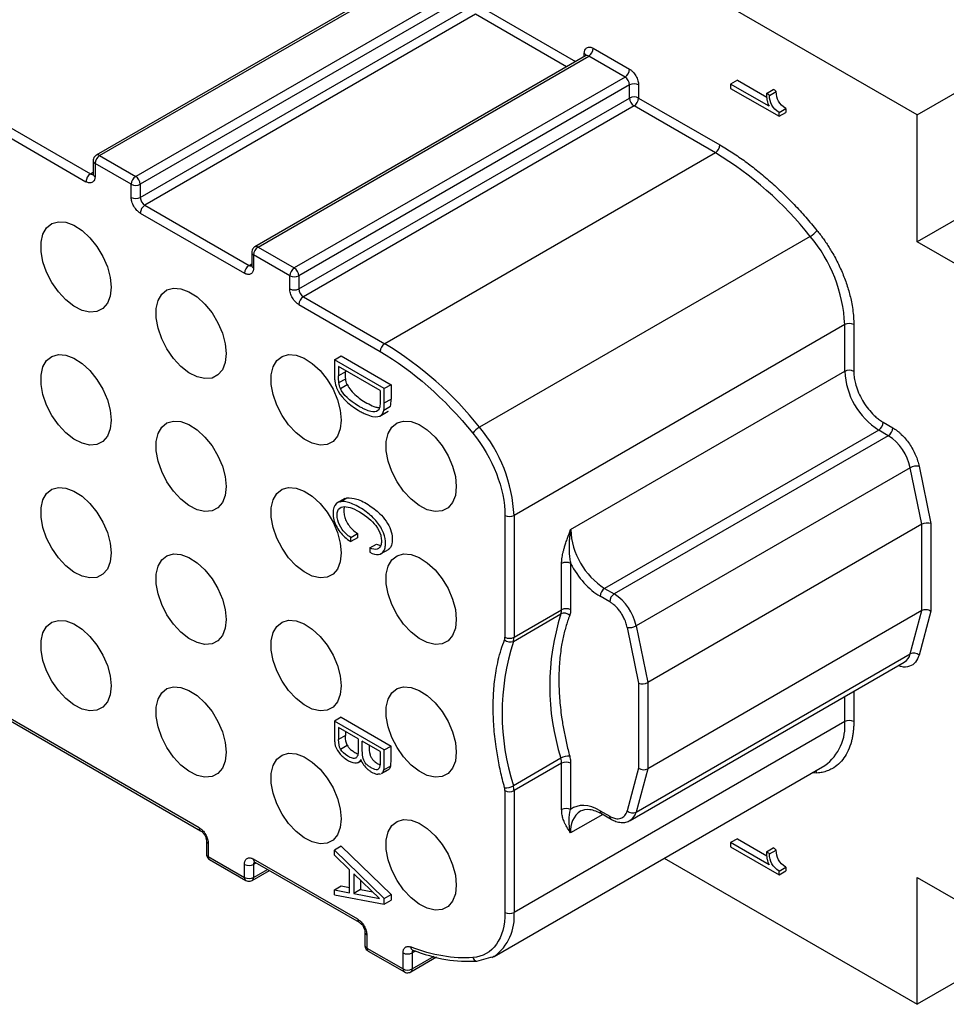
# Model space of a CAD drawing. Header units: millimetres. Extents: x 6 to 273, y 6 to 210.
# Tile 11 of 13: x 225 to 254, y 135 to 166. Entities that reach past the tile are written whole.
import ezdxf

# ---------------------------------------------------------------- set-up
doc = ezdxf.new("R2010")
doc.units = ezdxf.units.MM

msp = doc.modelspace()

# ---------------------------------------------------------------- linework, layer by layer
for p, q in [((252.684, 163.011), (189.044, 199.749)), ((213.722, 168.765), (226.875, 161.173)), ((213.581, 168.52), (226.733, 160.928)), ((237.381, 167.714), (227.057, 161.754)), ((227.157, 161.744), (237.481, 167.704)), ((238.612, 167.051), (228.289, 161.091)), ((238.754, 166.806), (228.43, 160.846)), ((228.43, 160.438), (238.754, 166.398)), ((239.037, 166.398), (242.019, 164.676)), ((238.895, 166.153), (228.572, 160.193)), ((241.736, 164.513), (238.895, 166.153)), ((242.572, 165.092), (243.704, 164.439)), ((242.331, 164.857), (232.007, 158.897)), ((232.107, 158.887), (242.431, 164.847)), ((242.289, 164.833), (242.289, 164.928)), ((243.562, 164.194), (242.431, 164.847)), ((243.562, 164.194), (233.238, 158.234)), ((243.704, 163.949), (233.38, 157.989)), ((243.704, 163.54), (243.704, 163.949)), ((243.986, 163.949), (243.986, 163.54)), ((247.071, 164.098), (246.859, 163.976)), ((246.859, 163.976), (246.859, 163.842)), ((248.063, 163.281), (246.859, 163.976)), ((246.859, 163.842), (248.371, 162.969)), ((247.071, 164.098), (247.99, 163.568)), ((252.684, 163.011), (254.452, 164.031)), ((233.38, 157.581), (243.704, 163.54)), ((243.986, 163.54), (246.526, 162.074)), ((247.978, 163.686), (248.19, 163.808)), ((248.071, 163.622), (248.283, 163.745)), ((243.845, 163.295), (233.521, 157.336)), ((246.385, 161.829), (243.845, 163.295)), ((248.371, 163.087), (248.583, 163.21)), ((248.371, 162.969), (248.583, 163.092)), ((248.371, 162.969), (248.371, 163.087)), ((248.583, 163.21), (248.583, 163.092)), ((252.684, 159.05), (252.684, 163.011)), ((227.157, 161.744), (228.289, 161.091)), ((246.385, 161.829), (236.061, 155.869)), ((226.957, 161.581), (226.957, 161.173)), ((227.016, 161.499), (227.016, 161.091)), ((228.147, 160.846), (227.016, 161.499)), ((226.875, 161.173), (226.957, 161.221)), ((228.147, 160.438), (228.147, 160.846)), ((228.43, 160.846), (228.43, 160.438)), ((228.572, 160.193), (231.824, 158.315)), ((228.43, 159.948), (231.683, 158.07)), ((254.452, 160.071), (252.684, 159.05)), ((249.344, 159.221), (239.021, 153.262)), ((254.098, 158.234), (252.684, 159.05)), ((231.907, 158.724), (231.907, 158.315)), ((231.966, 158.642), (231.966, 158.234)), ((233.097, 157.989), (231.966, 158.642)), ((232.107, 158.887), (233.238, 158.234)), ((231.824, 158.315), (231.907, 158.363)), ((233.097, 157.581), (233.097, 157.989)), ((233.38, 157.989), (233.38, 157.581)), ((233.38, 157.091), (235.92, 155.624)), ((233.521, 157.336), (236.061, 155.869)), ((250.421, 156.468), (240.097, 150.508)), ((250.421, 155.008), (250.421, 156.468)), ((250.704, 156.468), (250.704, 155.008)), ((234.49, 155.365), (234.702, 155.487)), ((236.046, 154.467), (234.49, 155.365)), ((234.702, 155.487), (236.258, 154.589)), ((234.619, 155.159), (234.619, 154.872)), ((235.917, 154.409), (234.619, 155.159)), ((234.831, 154.994), (234.619, 154.872)), ((234.831, 155.037), (234.831, 154.994)), ((241.865, 150.069), (250.421, 155.008)), ((234.629, 154.657), (234.842, 154.779)), ((234.676, 154.473), (234.888, 154.595)), ((236.258, 154.589), (236.046, 154.467)), ((236.046, 154.02), (236.046, 154.467)), ((236.258, 154.589), (236.258, 154.143)), ((236.046, 154.02), (236.258, 154.143)), ((235.903, 153.608), (236.169, 153.761)), ((235.961, 153.646), (236.173, 153.768)), ((236.033, 153.795), (236.245, 153.918)), ((251.623, 153.416), (251.922, 153.244)), ((251.482, 153.171), (242.926, 148.232)), ((251.781, 152.999), (251.482, 153.171)), ((251.781, 152.999), (243.225, 148.059)), ((252.464, 151.999), (243.908, 147.06)), ((252.825, 150.232), (252.464, 151.999)), ((252.742, 152.044), (253.108, 150.253)), ((234.818, 151.042), (234.553, 150.889)), ((234.665, 150.936), (234.877, 151.058)), ((234.796, 151.019), (234.877, 151.058)), ((230.269, 140.76), (213.581, 150.393)), ((239.815, 150.508), (239.815, 146.707)), ((240.097, 150.508), (240.097, 146.707)), ((213.622, 150.302), (230.31, 140.668)), ((252.825, 150.232), (244.269, 145.292)), ((252.825, 147.537), (252.825, 150.232)), ((253.108, 150.253), (253.108, 147.516)), ((234.999, 149.823), (235.211, 149.946)), ((234.999, 149.692), (234.999, 149.823)), ((235.211, 149.814), (234.999, 149.692)), ((235.211, 149.946), (235.211, 149.814)), ((235.592, 149.495), (235.804, 149.617)), ((235.592, 149.495), (235.592, 149.361)), ((235.804, 149.617), (235.931, 149.576)), ((235.929, 149.307), (236.194, 149.46)), ((241.582, 147.564), (241.582, 149.011)), ((241.865, 149.011), (241.865, 147.564)), ((242.926, 148.232), (243.225, 148.059)), ((243.083, 147.814), (242.784, 147.987)), ((240.097, 146.707), (241.582, 147.564)), ((240.076, 146.579), (241.561, 147.436)), ((252.825, 147.537), (244.269, 142.598)), ((252.464, 146.187), (252.825, 147.537)), ((253.108, 147.516), (252.742, 146.148)), ((243.63, 147.015), (243.986, 145.271)), ((243.908, 147.06), (244.269, 145.292)), ((243.908, 141.248), (252.464, 146.187)), ((243.725, 140.988), (252.281, 145.927)), ((243.986, 145.271), (243.986, 142.619)), ((244.269, 145.292), (244.269, 142.598)), ((250.421, 144.077), (250.421, 144.853)), ((250.704, 145.017), (250.704, 144.077)), ((234.702, 144.209), (234.49, 144.086)), ((234.702, 144.209), (236.258, 143.311)), ((236.046, 143.188), (234.49, 144.086)), ((234.619, 143.89), (234.619, 143.515)), ((235.233, 143.536), (234.619, 143.89)), ((250.421, 144.077), (240.097, 138.117)), ((234.831, 143.637), (234.619, 143.515)), ((234.831, 143.768), (234.831, 143.637)), ((234.68, 143.212), (234.892, 143.334)), ((235.917, 143.141), (235.36, 143.462)), ((236.046, 143.188), (236.258, 143.311)), ((241.561, 142.929), (240.076, 142.072)), ((235.219, 142.787), (235.332, 142.852)), ((236.035, 142.57), (236.247, 142.692)), ((239.476, 136.744), (249.8, 142.704)), ((241.582, 142.775), (240.097, 141.918)), ((241.582, 141.328), (241.582, 142.775)), ((241.865, 142.775), (241.865, 141.328)), ((235.982, 142.469), (235.955, 142.455)), ((235.957, 142.45), (236.169, 142.573)), ((235.982, 142.469), (236.194, 142.592)), ((243.986, 142.619), (243.63, 141.287)), ((244.269, 142.598), (243.908, 141.248)), ((249.555, 142.466), (249.402, 142.474)), ((239.815, 141.918), (239.815, 138.117)), ((240.097, 141.918), (240.097, 138.117)), ((242.867, 141.176), (241.865, 140.597)), ((242.784, 141.291), (243.083, 141.119)), ((242.826, 141.2), (243.125, 141.027)), ((230.493, 140.351), (230.493, 139.943)), ((230.551, 140.27), (230.551, 139.861)), ((234.702, 140.18), (234.49, 140.057)), ((234.702, 140.18), (236.258, 138.674)), ((247.071, 140.418), (246.859, 140.296)), ((246.859, 140.296), (246.859, 140.162)), ((248.063, 139.601), (246.859, 140.296)), ((246.859, 140.162), (248.371, 139.29)), ((247.071, 140.418), (247.99, 139.888)), ((230.551, 139.861), (231.683, 139.208)), ((236.046, 138.552), (234.49, 140.057)), ((234.49, 139.903), (234.49, 140.057)), ((234.965, 139.447), (234.49, 139.903)), ((247.978, 140.006), (248.19, 140.129)), ((248.071, 139.943), (248.283, 140.065)), ((230.593, 139.77), (231.724, 139.117)), ((231.683, 139.208), (231.683, 139.617)), ((235.218, 137.902), (231.966, 139.78)), ((232.049, 139.664), (231.966, 139.617)), ((231.966, 139.617), (231.966, 139.208)), ((231.996, 139.698), (232.007, 139.688)), ((232.007, 139.688), (235.26, 137.811)), ((244.785, 139.808), (252.684, 135.248)), ((231.924, 139.117), (232.461, 139.427)), ((231.966, 139.208), (232.402, 139.46)), ((234.965, 138.726), (234.965, 139.447)), ((235.094, 139.322), (235.094, 138.704)), ((235.894, 138.555), (235.094, 139.322)), ((248.371, 139.407), (248.583, 139.53)), ((248.371, 139.29), (248.583, 139.412)), ((248.371, 139.29), (248.371, 139.407)), ((248.583, 139.53), (248.583, 139.412)), ((234.49, 138.823), (234.702, 138.945)), ((234.702, 138.945), (234.965, 138.892)), ((235.306, 139.119), (235.306, 138.827)), ((252.684, 139.208), (254.098, 138.392)), ((252.684, 135.248), (252.684, 139.208)), ((234.49, 138.669), (234.49, 138.823)), ((234.49, 138.823), (234.965, 138.726)), ((234.49, 138.669), (236.046, 138.378)), ((235.306, 138.827), (235.094, 138.704)), ((235.094, 138.704), (235.894, 138.555)), ((235.306, 138.827), (235.684, 138.756)), ((236.046, 138.552), (236.258, 138.674)), ((236.258, 138.674), (236.258, 138.501)), ((236.046, 138.378), (236.046, 138.552)), ((236.046, 138.378), (236.258, 138.501)), ((235.443, 137.494), (235.443, 137.086)), ((235.501, 137.412), (235.501, 137.004)), ((235.501, 137.004), (236.633, 136.351)), ((235.543, 136.912), (236.674, 136.259)), ((236.633, 136.351), (236.633, 136.853)), ((237.018, 136.912), (236.915, 136.853)), ((236.915, 136.853), (236.915, 136.351)), ((236.929, 136.938), (236.933, 136.936)), ((236.938, 136.937), (236.934, 136.936)), ((236.874, 136.259), (237.68, 136.725)), ((236.915, 136.351), (237.601, 136.747)), ((238.935, 136.591), (239.376, 136.715)), ((239.376, 136.715), (239.473, 136.742)), ((254.452, 136.269), (252.684, 135.248))]:
    msp.add_line(p, q)
at = {"flags": 128}
for points in [[(227.518, 157.633), (227.488, 157.358), (227.401, 157.133), (227.262, 156.968), (227.076, 156.873), (226.856, 156.853), (226.612, 156.91), (226.358, 157.039), (226.108, 157.235), (225.874, 157.486), (225.67, 157.78), (225.506, 158.099), (225.392, 158.428), (225.333, 158.747), (225.333, 159.041), (225.392, 159.293), (225.506, 159.49), (225.67, 159.621), (225.874, 159.678), (226.108, 159.66), (226.358, 159.566), (226.612, 159.402), (226.856, 159.177), (227.076, 158.903), (227.262, 158.595), (227.401, 158.269), (227.488, 157.942), (227.518, 157.633)], [(231.11, 155.56), (231.081, 155.285), (230.993, 155.059), (230.854, 154.894), (230.669, 154.799), (230.448, 154.78), (230.204, 154.836), (229.95, 154.966), (229.7, 155.161), (229.466, 155.413), (229.262, 155.706), (229.098, 156.025), (228.984, 156.354), (228.925, 156.674), (228.925, 156.968), (228.984, 157.22), (229.098, 157.416), (229.262, 157.547), (229.466, 157.605), (229.7, 157.586), (229.95, 157.493), (230.204, 157.329), (230.448, 157.104), (230.669, 156.83), (230.854, 156.521), (230.993, 156.195), (231.081, 155.868), (231.11, 155.56)], [(227.518, 153.485), (227.488, 153.21), (227.401, 152.984), (227.262, 152.82), (227.076, 152.725), (226.856, 152.705), (226.612, 152.762), (226.358, 152.891), (226.108, 153.087), (225.874, 153.338), (225.67, 153.632), (225.506, 153.951), (225.392, 154.28), (225.333, 154.599), (225.333, 154.893), (225.392, 155.145), (225.506, 155.342), (225.67, 155.473), (225.874, 155.53), (226.108, 155.512), (226.358, 155.418), (226.612, 155.254), (226.856, 155.029), (227.076, 154.755), (227.262, 154.447), (227.401, 154.121), (227.488, 153.794), (227.518, 153.485)], [(234.702, 153.486), (234.673, 153.211), (234.586, 152.985), (234.446, 152.82), (234.261, 152.726), (234.04, 152.706), (233.796, 152.762), (233.542, 152.892), (233.292, 153.088), (233.058, 153.339), (232.854, 153.632), (232.69, 153.952), (232.576, 154.28), (232.518, 154.6), (232.518, 154.894), (232.576, 155.146), (232.69, 155.343), (232.854, 155.473), (233.058, 155.531), (233.292, 155.513), (233.542, 155.419), (233.796, 155.255), (234.04, 155.03), (234.261, 154.756), (234.446, 154.447), (234.586, 154.121), (234.673, 153.795), (234.702, 153.486)], [(231.11, 151.412), (231.081, 151.137), (230.993, 150.911), (230.854, 150.746), (230.669, 150.651), (230.448, 150.631), (230.204, 150.688), (229.95, 150.818), (229.7, 151.013), (229.466, 151.265), (229.262, 151.558), (229.098, 151.877), (228.984, 152.206), (228.925, 152.526), (228.925, 152.82), (228.984, 153.072), (229.098, 153.268), (229.262, 153.399), (229.466, 153.457), (229.7, 153.438), (229.95, 153.345), (230.204, 153.181), (230.448, 152.956), (230.669, 152.682), (230.854, 152.373), (230.993, 152.047), (231.081, 151.72), (231.11, 151.412)], [(238.294, 151.412), (238.265, 151.137), (238.178, 150.911), (238.038, 150.747), (237.853, 150.652), (237.632, 150.632), (237.389, 150.689), (237.135, 150.818), (236.884, 151.014), (236.65, 151.265), (236.446, 151.559), (236.283, 151.878), (236.168, 152.207), (236.11, 152.526), (236.11, 152.82), (236.168, 153.072), (236.283, 153.269), (236.446, 153.4), (236.65, 153.457), (236.884, 153.439), (237.135, 153.345), (237.389, 153.181), (237.632, 152.956), (237.853, 152.682), (238.038, 152.374), (238.178, 152.048), (238.265, 151.721), (238.294, 151.412)], [(227.518, 149.337), (227.488, 149.062), (227.401, 148.836), (227.262, 148.672), (227.076, 148.577), (226.856, 148.557), (226.612, 148.614), (226.358, 148.743), (226.108, 148.939), (225.874, 149.19), (225.67, 149.483), (225.506, 149.803), (225.392, 150.132), (225.333, 150.451), (225.333, 150.745), (225.392, 150.997), (225.506, 151.194), (225.67, 151.325), (225.874, 151.382), (226.108, 151.364), (226.358, 151.27), (226.612, 151.106), (226.856, 150.881), (227.076, 150.607), (227.262, 150.299), (227.401, 149.972), (227.488, 149.646), (227.518, 149.337)], [(234.702, 149.338), (234.673, 149.063), (234.586, 148.837), (234.446, 148.672), (234.261, 148.578), (234.04, 148.558), (233.796, 148.614), (233.542, 148.744), (233.292, 148.94), (233.058, 149.191), (232.854, 149.484), (232.69, 149.804), (232.576, 150.132), (232.518, 150.452), (232.518, 150.746), (232.576, 150.998), (232.69, 151.195), (232.854, 151.325), (233.058, 151.383), (233.292, 151.364), (233.542, 151.271), (233.796, 151.107), (234.04, 150.882), (234.261, 150.608), (234.446, 150.299), (234.586, 149.973), (234.673, 149.647), (234.702, 149.338)], [(231.11, 147.263), (231.081, 146.989), (230.993, 146.763), (230.854, 146.598), (230.669, 146.503), (230.448, 146.483), (230.204, 146.54), (229.95, 146.669), (229.7, 146.865), (229.466, 147.116), (229.262, 147.41), (229.098, 147.729), (228.984, 148.058), (228.925, 148.378), (228.925, 148.672), (228.984, 148.924), (229.098, 149.12), (229.262, 149.251), (229.466, 149.309), (229.7, 149.29), (229.95, 149.196), (230.204, 149.033), (230.448, 148.808), (230.669, 148.534), (230.854, 148.225), (230.993, 147.899), (231.081, 147.572), (231.11, 147.263)], [(238.294, 147.264), (238.265, 146.989), (238.178, 146.763), (238.038, 146.599), (237.853, 146.504), (237.632, 146.484), (237.389, 146.541), (237.135, 146.67), (236.884, 146.866), (236.65, 147.117), (236.446, 147.41), (236.283, 147.73), (236.168, 148.059), (236.11, 148.378), (236.11, 148.672), (236.168, 148.924), (236.283, 149.121), (236.446, 149.252), (236.65, 149.309), (236.884, 149.291), (237.135, 149.197), (237.389, 149.033), (237.632, 148.808), (237.853, 148.534), (238.038, 148.226), (238.178, 147.899), (238.265, 147.573), (238.294, 147.264)], [(227.518, 145.189), (227.488, 144.914), (227.401, 144.688), (227.262, 144.524), (227.076, 144.429), (226.856, 144.409), (226.612, 144.466), (226.358, 144.595), (226.108, 144.791), (225.874, 145.042), (225.67, 145.335), (225.506, 145.655), (225.392, 145.984), (225.333, 146.303), (225.333, 146.597), (225.392, 146.849), (225.506, 147.046), (225.67, 147.177), (225.874, 147.234), (226.108, 147.216), (226.358, 147.122), (226.612, 146.958), (226.856, 146.733), (227.076, 146.459), (227.262, 146.151), (227.401, 145.824), (227.488, 145.498), (227.518, 145.189)], [(234.702, 145.19), (234.673, 144.915), (234.586, 144.689), (234.446, 144.524), (234.261, 144.429), (234.04, 144.41), (233.796, 144.466), (233.542, 144.596), (233.292, 144.792), (233.058, 145.043), (232.854, 145.336), (232.69, 145.656), (232.576, 145.984), (232.518, 146.304), (232.518, 146.598), (232.576, 146.85), (232.69, 147.047), (232.854, 147.177), (233.058, 147.235), (233.292, 147.216), (233.542, 147.123), (233.796, 146.959), (234.04, 146.734), (234.261, 146.46), (234.446, 146.151), (234.586, 145.825), (234.673, 145.499), (234.702, 145.19)], [(231.11, 143.115), (231.081, 142.841), (230.993, 142.615), (230.854, 142.45), (230.669, 142.355), (230.448, 142.335), (230.204, 142.392), (229.95, 142.521), (229.7, 142.717), (229.466, 142.968), (229.262, 143.262), (229.098, 143.581), (228.984, 143.91), (228.925, 144.23), (228.925, 144.524), (228.984, 144.776), (229.098, 144.972), (229.262, 145.103), (229.466, 145.161), (229.7, 145.142), (229.95, 145.048), (230.204, 144.885), (230.448, 144.66), (230.669, 144.386), (230.854, 144.077), (230.993, 143.751), (231.081, 143.424), (231.11, 143.115)], [(238.294, 143.116), (238.265, 142.841), (238.178, 142.615), (238.038, 142.451), (237.853, 142.356), (237.632, 142.336), (237.389, 142.393), (237.135, 142.522), (236.884, 142.718), (236.65, 142.969), (236.446, 143.262), (236.283, 143.582), (236.168, 143.911), (236.11, 144.23), (236.11, 144.524), (236.168, 144.776), (236.283, 144.973), (236.446, 145.104), (236.65, 145.161), (236.884, 145.143), (237.135, 145.049), (237.389, 144.885), (237.632, 144.66), (237.853, 144.386), (238.038, 144.078), (238.178, 143.751), (238.265, 143.425), (238.294, 143.116)], [(234.702, 141.042), (234.673, 140.767), (234.586, 140.541), (234.446, 140.376), (234.261, 140.281), (234.04, 140.262), (233.796, 140.318), (233.542, 140.448), (233.292, 140.643), (233.058, 140.895), (232.854, 141.188), (232.69, 141.508), (232.576, 141.836), (232.518, 142.156), (232.518, 142.45), (232.576, 142.702), (232.69, 142.899), (232.854, 143.029), (233.058, 143.087), (233.292, 143.068), (233.542, 142.975), (233.796, 142.811), (234.04, 142.586), (234.261, 142.312), (234.446, 142.003), (234.586, 141.677), (234.673, 141.351), (234.702, 141.042)], [(238.294, 138.968), (238.265, 138.693), (238.178, 138.467), (238.038, 138.303), (237.853, 138.208), (237.632, 138.188), (237.389, 138.245), (237.135, 138.374), (236.884, 138.57), (236.65, 138.821), (236.446, 139.114), (236.283, 139.434), (236.168, 139.763), (236.11, 140.082), (236.11, 140.376), (236.168, 140.628), (236.283, 140.825), (236.446, 140.956), (236.65, 141.013), (236.884, 140.995), (237.135, 140.901), (237.389, 140.737), (237.632, 140.512), (237.853, 140.238), (238.038, 139.93), (238.178, 139.603), (238.265, 139.277), (238.294, 138.968)], [(239.476, 136.744), (239.466, 136.738), (239.399, 136.704)]]:
    msp.add_lwpolyline(points, dxfattribs=at)
for centre, radius, start, end in [((242.265, 165.106), 0.307, 302.6055, 357.3945), ((242.243, 164.831), 0.108, 17.0026, 64.5734), ((242.372, 164.765), 0.101, 54.3824, 114.3071), ((243.397, 164.453), 0.307, 302.6055, 357.3945), ((243.397, 163.935), 0.307, 2.6055, 57.3945), ((243.845, 163.676), 0.307, 62.6097, 117.3903), ((243.845, 163.268), 0.307, 62.6097, 117.3903), ((244.011, 163.554), 0.307, 182.6055, 237.3945), ((243.679, 163.554), 0.307, 302.6055, 357.3945), ((246.219, 162.088), 0.307, 302.6055, 357.3945), ((227.323, 161.486), 0.307, 122.6055, 177.3945), ((227.099, 161.663), 0.101, 54.3818, 114.314), ((240.697, 152.392), 11.018, 38.2999, 58.9227), ((227.057, 161.591), 0.101, 185.7209, 245.6231), ((227.04, 160.914), 0.307, 122.6055, 177.3945), ((226.933, 161.255), 0.101, 234.3824, 294.3071), ((227.057, 161.183), 0.101, 185.6948, 245.6253), ((228.454, 160.832), 0.307, 122.6055, 177.3945), ((228.123, 160.832), 0.307, 2.6055, 57.3945), ((228.289, 161.119), 0.307, 242.6097, 297.3903), ((228.289, 160.711), 0.307, 242.6097, 297.3903), ((228.737, 160.452), 0.307, 182.6055, 237.3945), ((228.737, 159.934), 0.307, 122.6055, 177.3945), ((248.973, 159.861), 0.74, 300.1184, 321.9192), ((245.815, 156.254), 4.611, 2.6567, 40.059), ((232.007, 158.734), 0.101, 185.7209, 245.6231), ((232.273, 158.628), 0.307, 122.6055, 177.3945), ((232.049, 158.805), 0.101, 54.3818, 114.314), ((231.99, 158.056), 0.307, 122.6055, 177.3945), ((231.883, 158.397), 0.101, 234.3824, 294.3071), ((232.007, 158.325), 0.101, 185.6948, 245.6253), ((233.404, 157.975), 0.307, 122.6055, 177.3945), ((233.073, 157.975), 0.307, 2.6055, 57.3945), ((233.238, 158.262), 0.307, 242.6097, 297.3903), ((233.238, 157.854), 0.307, 242.6097, 297.3903), ((233.687, 157.595), 0.307, 182.6055, 237.3945), ((233.687, 157.077), 0.307, 122.6055, 177.3945), ((250.563, 156.195), 0.307, 62.6097, 117.3903), ((236.227, 155.611), 0.307, 122.6055, 177.3945), ((230.374, 146.433), 11.018, 38.2999, 58.9227), ((250.563, 154.735), 0.307, 62.6097, 117.3903), ((252.724, 155.113), 2.305, 182.6055, 237.3945), ((251.316, 153.43), 0.307, 302.6055, 357.3945), ((239.392, 152.622), 0.74, 120.1184, 141.9192), ((235.491, 150.294), 4.611, 2.6567, 40.059), ((251.615, 153.258), 0.307, 302.6055, 357.3945), ((250.929, 151.683), 1.567, 11.6278, 57.0661), ((252.665, 151.636), 0.415, 79.3657, 119.042), ((239.956, 150.781), 0.307, 242.6097, 297.3903), ((244.168, 150.174), 2.305, 182.6055, 237.3945), ((241.724, 148.738), 0.307, 62.6097, 117.3903), ((243.091, 147.973), 0.307, 122.6055, 177.3945), ((243.39, 147.8), 0.307, 122.6055, 177.3945), ((242.373, 146.744), 1.567, 11.6278, 57.0661), ((241.228, 147.558), 0.354, 339.8222, 0.9762), ((241.724, 147.291), 0.307, 62.6097, 117.3903), ((248.641, 145.182), 7.43, 162.3446, 197.6554), ((241.662, 147.218), 0.24, 43.9319, 114.8607), ((243.706, 147.423), 0.415, 259.3657, 299.042), ((239.975, 146.797), 0.24, 223.9319, 294.8607), ((239.956, 146.98), 0.307, 242.6097, 297.3903), ((239.743, 146.701), 0.354, 339.8222, 0.9762), ((247.156, 144.325), 7.43, 162.3446, 197.6554), ((252.069, 146.27), 0.403, 301.6351, 348.1564), ((252.573, 145.958), 0.254, 48.3721, 115.4615), ((248.914, 143.932), 1.514, 305.7986, 5.5136), ((250.563, 143.804), 0.307, 62.6097, 117.3903), ((241.799, 142.506), 0.485, 85.788, 119.439), ((240.987, 142.769), 0.595, 0.5811, 15.5282), ((241.724, 142.502), 0.307, 62.6097, 117.3903), ((249.361, 142.394), 0.207, 20.2713, 43.5362), ((239.837, 142.494), 0.485, 265.788, 299.439), ((239.502, 141.912), 0.595, 0.5811, 15.5282), ((239.956, 142.191), 0.307, 242.6097, 297.3903), ((241.724, 141.055), 0.307, 62.6097, 117.3903), ((242.577, 140.688), 0.717, 123.4222, 187.3192), ((242.882, 141.28), 0.0986, 173.7012, 234.9867), ((243.183, 141.109), 0.101, 174.3805, 234.2923), ((243.798, 141.477), 0.254, 228.3721, 295.4615), ((243.515, 141.33), 0.401, 300.1618, 348.2279), ((230.366, 140.749), 0.0984, 173.6731, 235.2941), ((230.591, 140.36), 0.0984, 184.7061, 246.3317), ((230.593, 139.953), 0.101, 185.6948, 245.6253), ((230.647, 139.849), 0.0959, 172.7442, 235.9436), ((231.824, 139.89), 0.307, 242.6097, 297.3903), ((232.061, 139.768), 0.0959, 172.7442, 235.9436), ((232.072, 139.625), 0.107, 135.6756, 184.6987), ((231.781, 139.198), 0.0986, 173.6979, 235.0217), ((231.824, 139.481), 0.307, 242.6097, 297.3903), ((231.866, 139.199), 0.101, 305.698, 5.6204), ((238.59, 137.972), 1.514, 305.7986, 5.5136), ((239.956, 138.39), 0.307, 242.6097, 297.3903), ((235.316, 137.891), 0.0984, 173.6731, 235.2941), ((235.541, 137.502), 0.0984, 184.7061, 246.3317), ((235.543, 137.096), 0.101, 185.6948, 245.6253), ((235.596, 136.992), 0.0959, 172.7442, 235.9436), ((236.774, 137.126), 0.307, 242.6097, 297.3903), ((236.993, 137.043), 0.123, 182.362, 238.9119), ((237.028, 136.86), 0.113, 141.7289, 183.6959), ((238.973, 136.759), 0.172, 197.3146, 257.0724), ((236.731, 136.34), 0.0986, 173.6979, 235.0217), ((236.774, 136.624), 0.307, 242.6097, 297.3903), ((236.815, 136.341), 0.101, 305.698, 5.6204)]:
    msp.add_arc(centre, radius, start, end)
for centre, major_axis, ratio, start_param, end_param in [((252.967, 150.172), (0.2, 0.02), 0.497445, 0.735067, 2.305863), ((252.967, 147.434), (0.199, -0.026), 0.646829, 0.870343, 2.44114), ((244.128, 145.353), (0.2, 0.02), 0.497445, 3.87666, 5.447456), ((244.128, 142.701), (0.199, -0.026), 0.646829, 4.011936, 5.582732)]:
    msp.add_ellipse(centre, major_axis=major_axis, ratio=ratio, start_param=start_param, end_param=end_param)
for points, knots in [([(242.289, 164.928), (242.29, 164.942), (242.291, 164.968), (242.298, 165.005), (242.311, 165.044), (242.334, 165.083), (242.371, 165.114), (242.416, 165.13), (242.466, 165.131), (242.519, 165.119), (242.554, 165.101), (242.572, 165.092)], [0, 0, 0, 0, 0.079597, 0.159223, 0.240129, 0.368602, 0.500069, 0.628543, 0.760011, 0.879282, 1, 1, 1, 1]), ([(242.345, 164.861), (242.345, 164.862), (242.344, 164.868), (242.337, 164.862), (242.331, 164.857)], [0, 0, 0, 0, 0.122982, 1, 1, 1, 1]), ([(243.704, 164.439), (243.715, 164.431), (243.739, 164.417), (243.774, 164.389), (243.815, 164.35), (243.86, 164.297), (243.905, 164.229), (243.942, 164.155), (243.967, 164.083), (243.984, 164.012), (243.986, 163.97), (243.986, 163.949)], [0, 0, 0, 0, 0.0795968, 0.1592228, 0.2401291, 0.3686016, 0.5000689, 0.6285428, 0.7600114, 0.8792821, 1, 1, 1, 1]), ([(247.978, 163.686), (247.978, 163.644), (247.979, 163.603), (247.985, 163.527), (247.99, 163.492), (248.012, 163.392), (248.033, 163.333), (248.063, 163.281)], [0, 0, 0, 0, 0.25, 0.25, 0.5, 0.5, 1, 1, 1, 1]), ([(246.526, 162.074), (246.593, 162.035), (246.725, 161.958), (246.923, 161.832), (247.12, 161.7), (247.316, 161.561), (247.512, 161.415), (247.706, 161.263), (247.9, 161.103), (248.157, 160.882), (248.473, 160.59), (248.845, 160.218), (249.207, 159.824), (249.439, 159.545), (249.555, 159.405)], [0, 0, 0, 0, 0.062718, 0.125245, 0.187646, 0.249986, 0.312329, 0.374741, 0.437287, 0.500032, 0.625262, 0.749986, 0.874725, 1, 1, 1, 1]), ([(226.984, 161.681), (226.973, 161.657), (226.958, 161.625), (226.958, 161.59), (226.958, 161.581)], [0, 0, 0, 0, 0.74096, 1, 1, 1, 1]), ([(227.058, 161.754), (227.057, 161.754), (227.04, 161.748), (227.014, 161.723), (226.994, 161.695), (226.984, 161.681)], [0, 0, 0, 0, 0.025899, 0.504515, 1, 1, 1, 1]), ([(227.016, 161.091), (227.016, 161.078), (227.015, 161.051), (227.008, 161.015), (226.995, 160.975), (226.971, 160.937), (226.935, 160.906), (226.89, 160.889), (226.84, 160.888), (226.787, 160.9), (226.751, 160.919), (226.733, 160.928)], [0, 0, 0, 0, 0.0795968, 0.1592228, 0.2401291, 0.3686016, 0.5000689, 0.6285428, 0.7600114, 0.8792821, 1, 1, 1, 1]), ([(228.43, 159.948), (228.418, 159.955), (228.395, 159.97), (228.36, 159.998), (228.319, 160.037), (228.274, 160.09), (228.229, 160.158), (228.192, 160.231), (228.166, 160.304), (228.15, 160.375), (228.148, 160.417), (228.147, 160.438)], [0, 0, 0, 0, 0.079597, 0.159223, 0.240129, 0.368602, 0.500069, 0.628543, 0.760011, 0.879282, 1, 1, 1, 1]), ([(249.555, 159.405), (249.589, 159.362), (249.657, 159.278), (249.754, 159.146), (249.848, 159.01), (249.938, 158.871), (250.069, 158.654), (250.231, 158.352), (250.402, 157.963), (250.537, 157.569), (250.623, 157.226), (250.673, 156.936), (250.699, 156.696), (250.702, 156.544), (250.704, 156.468)], [0, 0, 0, 0, 0.049241, 0.098294, 0.147293, 0.19637, 0.245658, 0.372766, 0.500024, 0.627131, 0.754389, 0.836329, 0.917994, 1, 1, 1, 1]), ([(231.934, 158.824), (231.923, 158.8), (231.908, 158.768), (231.908, 158.733), (231.908, 158.724)], [0, 0, 0, 0, 0.74096, 1, 1, 1, 1]), ([(232.007, 158.897), (232.007, 158.896), (231.99, 158.89), (231.963, 158.865), (231.944, 158.838), (231.934, 158.824)], [0, 0, 0, 0, 0.025899, 0.504515, 1, 1, 1, 1]), ([(231.966, 158.234), (231.965, 158.22), (231.964, 158.194), (231.957, 158.157), (231.944, 158.118), (231.921, 158.079), (231.885, 158.049), (231.839, 158.032), (231.789, 158.031), (231.736, 158.043), (231.701, 158.061), (231.683, 158.07)], [0, 0, 0, 0, 0.0795968, 0.1592228, 0.2401291, 0.3686016, 0.5000689, 0.6285428, 0.7600114, 0.8792821, 1, 1, 1, 1]), ([(233.38, 157.091), (233.368, 157.098), (233.345, 157.113), (233.31, 157.141), (233.269, 157.179), (233.224, 157.232), (233.179, 157.301), (233.142, 157.374), (233.116, 157.447), (233.1, 157.517), (233.098, 157.559), (233.097, 157.581)], [0, 0, 0, 0, 0.079597, 0.159223, 0.240129, 0.368602, 0.500069, 0.628543, 0.760011, 0.879282, 1, 1, 1, 1]), ([(234.49, 155.365), (234.49, 155.245), (234.49, 155.125), (234.49, 154.945), (234.49, 154.886), (234.495, 154.786), (234.498, 154.743), (234.503, 154.706)], [0, 0, 0, 0, 0.5, 0.5, 0.75, 0.75, 1, 1, 1, 1]), ([(250.704, 155.008), (250.704, 154.981), (250.705, 154.927), (250.714, 154.843), (250.726, 154.757), (250.745, 154.669), (250.781, 154.53), (250.849, 154.337), (250.969, 154.1), (251.115, 153.877), (251.261, 153.706), (251.394, 153.579), (251.508, 153.487), (251.585, 153.44), (251.623, 153.416)], [0, 0, 0, 0, 0.048272, 0.096151, 0.143912, 0.191832, 0.240185, 0.369985, 0.500048, 0.629848, 0.75991, 0.840098, 0.919699, 1, 1, 1, 1]), ([(234.558, 154.488), (234.669, 154.233), (234.901, 153.992), (235.276, 153.768), (235.319, 153.744), (235.399, 153.702), (235.516, 153.646), (235.618, 153.613), (235.804, 153.576), (235.898, 153.592), (235.961, 153.646)], [0, 0, 0, 0, 0.5, 0.5, 0.5625, 0.5625, 0.625, 0.75, 0.75, 1, 1, 1, 1]), ([(235.849, 153.785), (235.8, 153.742), (235.724, 153.732), (235.571, 153.767), (235.485, 153.798), (235.386, 153.846), (235.317, 153.883), (235.28, 153.903), (234.954, 154.096), (234.768, 154.277), (234.676, 154.473)], [0, 0, 0, 0, 0.25, 0.25, 0.375, 0.4375, 0.4375, 0.5, 0.5, 1, 1, 1, 1]), ([(234.888, 154.595), (234.924, 154.533), (235.004, 154.395), (235.173, 154.239), (235.36, 154.101), (235.563, 153.984), (235.751, 153.89), (235.859, 153.878), (235.898, 153.874)], [0, 0, 0, 0, 0.141468, 0.312313, 0.479066, 0.674354, 0.881209, 1, 1, 1, 1]), ([(235.917, 154.409), (235.917, 154.321), (235.917, 154.233), (235.917, 154.056), (235.915, 153.988), (235.909, 153.921), (235.907, 153.905), (235.9, 153.873), (235.887, 153.83), (235.866, 153.799), (235.849, 153.785)], [0, 0, 0, 0, 0.25, 0.25, 0.5, 0.5, 0.625, 0.625, 0.75, 1, 1, 1, 1]), ([(251.922, 153.244), (251.945, 153.23), (251.99, 153.203), (252.057, 153.155), (252.123, 153.101), (252.212, 153.02), (252.321, 152.904), (252.441, 152.745), (252.547, 152.573), (252.633, 152.395), (252.701, 152.217), (252.728, 152.102), (252.742, 152.044)], [0, 0, 0, 0, 0.060952, 0.121558, 0.182206, 0.243282, 0.371519, 0.500094, 0.628332, 0.756907, 0.87837, 1, 1, 1, 1]), ([(234.665, 150.936), (234.565, 150.916), (234.499, 150.856), (234.452, 150.707), (234.445, 150.646), (234.447, 150.51), (234.465, 150.376), (234.513, 150.247), (234.577, 150.12), (234.617, 150.057), (234.752, 149.881), (234.864, 149.779), (234.999, 149.692)], [0, 0, 0, 0, 0.25, 0.25, 0.375, 0.375, 0.5, 0.625, 0.625, 0.75, 0.75, 1, 1, 1, 1]), ([(235.592, 149.361), (235.697, 149.307), (235.787, 149.284), (235.939, 149.301), (236.001, 149.341), (236.057, 149.445), (236.071, 149.487), (236.086, 149.585), (236.088, 149.643), (236.076, 149.818), (236.043, 149.935), (235.928, 150.167), (235.844, 150.286), (235.642, 150.501), (235.522, 150.6), (235.314, 150.735), (235.238, 150.78), (235.098, 150.851), (234.903, 150.936), (234.749, 150.953), (234.665, 150.936)], [0, 0, 0, 0, 0.125, 0.125, 0.25, 0.25, 0.3125, 0.3125, 0.375, 0.375, 0.5, 0.5, 0.625, 0.625, 0.75, 0.75, 0.8125, 0.8125, 0.875, 1, 1, 1, 1]), ([(234.877, 151.058), (234.978, 151.055), (235.204, 151.049), (235.582, 150.835), (235.918, 150.577), (236.154, 150.279), (236.282, 149.993), (236.31, 149.731), (236.269, 149.547), (236.208, 149.461), (236.17, 149.448), (236.166, 149.447)], [0, 0, 0, 0, 0.1571553, 0.3521433, 0.5264592, 0.6358563, 0.7328893, 0.8340531, 0.9312787, 0.9927171, 1, 1, 1, 1]), ([(234.999, 149.823), (234.892, 149.893), (234.804, 149.975), (234.665, 150.161), (234.616, 150.263), (234.58, 150.415), (234.574, 150.466), (234.575, 150.57), (234.595, 150.702), (234.676, 150.768), (234.756, 150.781)], [0, 0, 0, 0, 0.25, 0.25, 0.5, 0.5, 0.625, 0.625, 0.75, 1, 1, 1, 1]), ([(234.756, 150.781), (234.879, 150.8), (235.051, 150.746), (235.491, 150.493), (235.662, 150.35), (235.782, 150.191)], [0, 0, 0, 0, 0.5, 0.5, 1, 1, 1, 1]), ([(234.808, 150.774), (234.807, 150.774), (234.786, 150.743), (234.784, 150.641), (234.795, 150.493), (234.853, 150.332), (234.945, 150.183), (235.069, 150.047), (235.161, 149.981), (235.211, 149.946)], [0, 0, 0, 0, 0.001111, 0.166204, 0.329856, 0.481198, 0.637895, 0.806887, 1, 1, 1, 1]), ([(235.782, 150.191), (235.856, 150.091), (235.932, 149.941), (235.955, 149.79), (235.958, 149.689), (235.954, 149.642), (235.926, 149.527), (235.883, 149.478), (235.762, 149.44), (235.685, 149.452), (235.592, 149.495)], [0, 0, 0, 0, 0.25, 0.375, 0.375, 0.5, 0.5, 0.75, 0.75, 1, 1, 1, 1]), ([(241.582, 149.011), (241.583, 149.035), (241.584, 149.083), (241.592, 149.161), (241.605, 149.245), (241.624, 149.335), (241.647, 149.431), (241.678, 149.539), (241.717, 149.663), (241.78, 149.842), (241.831, 149.979), (241.865, 150.069)], [0, 0, 0, 0, 0.072742, 0.149189, 0.229783, 0.314905, 0.404877, 0.499971, 0.617271, 0.7499, 1, 1, 1, 1]), ([(241.865, 150.069), (241.856, 150.017), (241.839, 149.918), (241.824, 149.777), (241.817, 149.655), (241.813, 149.511), (241.817, 149.349), (241.833, 149.169), (241.855, 149.061), (241.865, 149.011)], [0, 0, 0, 0, 0.153952, 0.288484, 0.403769, 0.49964, 0.689077, 0.856134, 1, 1, 1, 1]), ([(241.865, 147.564), (241.865, 147.542), (241.863, 147.498), (241.853, 147.438), (241.841, 147.402), (241.835, 147.384)], [0, 0, 0, 0, 0.334109, 0.665891, 1, 1, 1, 1]), ([(243.63, 147.015), (243.624, 147.04), (243.612, 147.091), (243.587, 147.169), (243.551, 147.261), (243.5, 147.367), (243.429, 147.482), (243.349, 147.588), (243.263, 147.68), (243.173, 147.758), (243.113, 147.795), (243.083, 147.814)], [0, 0, 0, 0, 0.0811234, 0.1618982, 0.2432428, 0.3714025, 0.5000679, 0.6282278, 0.7568933, 0.8783224, 1, 1, 1, 1]), ([(241.835, 147.384), (241.813, 147.327), (241.77, 147.212), (241.714, 147.032), (241.663, 146.847), (241.619, 146.655), (241.563, 146.357), (241.511, 145.94), (241.489, 145.387), (241.511, 144.809), (241.568, 144.279), (241.646, 143.808), (241.729, 143.402), (241.799, 143.127), (241.835, 142.99)], [0, 0, 0, 0, 0.049663, 0.099242, 0.148798, 0.198393, 0.248086, 0.374, 0.500011, 0.625925, 0.751936, 0.834649, 0.917243, 1, 1, 1, 1]), ([(239.802, 142.01), (239.779, 142.097), (239.734, 142.27), (239.674, 142.528), (239.621, 142.784), (239.575, 143.039), (239.515, 143.42), (239.461, 143.923), (239.438, 144.53), (239.461, 145.111), (239.521, 145.598), (239.603, 145.999), (239.69, 146.326), (239.764, 146.528), (239.802, 146.63)], [0, 0, 0, 0, 0.049663, 0.099243, 0.1488, 0.198394, 0.248086, 0.374003, 0.500011, 0.625927, 0.751936, 0.83465, 0.917245, 1, 1, 1, 1]), ([(252.742, 146.148), (252.71, 146.068), (252.646, 145.903), (252.447, 145.785), (252.254, 145.759), (252.131, 145.812), (252.102, 145.824)], [0, 0, 0, 0, 0.29131, 0.598947, 0.906583, 1, 1, 1, 1]), ([(234.49, 144.086), (234.49, 143.993), (234.49, 143.9), (234.49, 143.761), (234.49, 143.713), (234.49, 143.625), (234.491, 143.586), (234.494, 143.484), (234.498, 143.439), (234.508, 143.358), (234.515, 143.325), (234.524, 143.299)], [0, 0, 0, 0, 0.25, 0.25, 0.375, 0.375, 0.5, 0.5, 0.75, 0.75, 1, 1, 1, 1]), ([(250.704, 144.077), (250.703, 144.032), (250.702, 143.942), (250.693, 143.813), (250.678, 143.687), (250.657, 143.566), (250.615, 143.389), (250.537, 143.168), (250.402, 142.931), (250.231, 142.738), (250.052, 142.611), (249.879, 142.532), (249.723, 142.485), (249.611, 142.472), (249.555, 142.466)], [0, 0, 0, 0, 0.049241, 0.098294, 0.147293, 0.19637, 0.245658, 0.372766, 0.500024, 0.627131, 0.754389, 0.836329, 0.917994, 1, 1, 1, 1]), ([(234.892, 143.334), (234.912, 143.303), (234.955, 143.236), (235.05, 143.159), (235.142, 143.096), (235.202, 143.077), (235.225, 143.069)], [0, 0, 0, 0, 0.216888, 0.478023, 0.801489, 1, 1, 1, 1]), ([(235.233, 143.536), (235.233, 143.414), (235.233, 143.293), (235.233, 143.142), (235.233, 143.112), (235.227, 143.061), (235.213, 142.993), (235.183, 142.953), (235.155, 142.937)], [0, 0, 0, 0, 0.5, 0.5, 0.625, 0.625, 0.75, 1, 1, 1, 1]), ([(235.917, 143.141), (235.917, 143.051), (235.917, 142.961), (235.917, 142.826), (235.917, 142.781), (235.911, 142.708), (235.905, 142.677), (235.881, 142.603), (235.858, 142.578), (235.781, 142.567), (235.729, 142.582), (235.629, 142.636), (235.594, 142.658), (235.535, 142.702), (235.509, 142.725), (235.44, 142.799), (235.41, 142.85), (235.369, 142.985), (235.36, 143.068), (235.36, 143.265), (235.36, 143.364), (235.36, 143.462)], [0, 0, 0, 0, 0.125, 0.125, 0.1875, 0.1875, 0.25, 0.25, 0.375, 0.375, 0.5, 0.5, 0.5625, 0.5625, 0.625, 0.625, 0.75, 0.75, 0.875, 0.875, 1, 1, 1, 1]), ([(235.572, 143.34), (235.572, 143.323), (235.572, 143.228), (235.575, 143.099), (235.636, 142.949), (235.7, 142.865), (235.782, 142.796), (235.852, 142.749), (235.894, 142.732), (235.904, 142.728)], [0, 0, 0, 0, 0.073514, 0.41453, 0.531821, 0.64855, 0.785238, 0.949783, 1, 1, 1, 1]), ([(236.247, 142.692), (236.253, 142.724), (236.256, 142.765), (236.259, 142.866), (236.258, 142.924), (236.258, 143.09), (236.258, 143.2), (236.258, 143.311)], [0, 0, 0, 0, 0.25, 0.25, 0.5, 0.5, 1, 1, 1, 1]), ([(234.674, 143.057), (234.71, 143.015), (234.75, 142.977), (234.837, 142.908), (234.886, 142.877), (235.029, 142.799), (235.109, 142.776), (235.174, 142.783)], [0, 0, 0, 0, 0.25, 0.25, 0.5, 0.5, 1, 1, 1, 1]), ([(235.155, 142.937), (235.127, 142.923), (235.075, 142.92), (235.008, 142.943), (234.959, 142.964), (234.933, 142.978), (234.799, 143.058), (234.723, 143.13), (234.68, 143.212)], [0, 0, 0, 0, 0.25, 0.375, 0.375, 0.5, 0.5, 1, 1, 1, 1]), ([(236.035, 142.57), (236.041, 142.601), (236.044, 142.642), (236.046, 142.743), (236.046, 142.801), (236.046, 142.967), (236.046, 143.078), (236.046, 143.188)], [0, 0, 0, 0, 0.25, 0.25, 0.5, 0.5, 1, 1, 1, 1]), ([(241.835, 142.99), (241.841, 142.965), (241.853, 142.916), (241.863, 142.844), (241.865, 142.798), (241.865, 142.775)], [0, 0, 0, 0, 0.334109, 0.665891, 1, 1, 1, 1]), ([(235.311, 142.893), (235.333, 142.835), (235.363, 142.779), (235.438, 142.674), (235.484, 142.623), (235.558, 142.56), (235.584, 142.54), (235.638, 142.505), (235.666, 142.489), (235.747, 142.45), (235.797, 142.435), (235.843, 142.431)], [0, 0, 0, 0, 0.25, 0.25, 0.5, 0.5, 0.625, 0.625, 0.75, 0.75, 1, 1, 1, 1]), ([(235.926, 142.44), (235.922, 142.438), (235.899, 142.425), (235.869, 142.428), (235.843, 142.431)], [0, 0, 0, 0, 0.162885, 1, 1, 1, 1]), ([(241.865, 140.597), (241.831, 140.648), (241.78, 140.725), (241.717, 140.833), (241.668, 140.931), (241.623, 141.047), (241.589, 141.183), (241.585, 141.282), (241.582, 141.328)], [0, 0, 0, 0, 0.250166, 0.38239, 0.50016, 0.685076, 0.850749, 1, 1, 1, 1]), ([(242.176, 141.284), (242.265, 141.315), (242.446, 141.379), (242.698, 141.26), (242.826, 141.2)], [0, 0, 0, 0, 0.495293, 1, 1, 1, 1]), ([(243.083, 141.119), (243.103, 141.108), (243.143, 141.086), (243.203, 141.063), (243.272, 141.045), (243.349, 141.038), (243.429, 141.052), (243.5, 141.085), (243.557, 141.137), (243.602, 141.204), (243.621, 141.26), (243.63, 141.287)], [0, 0, 0, 0, 0.081123, 0.161898, 0.243243, 0.371403, 0.500068, 0.628228, 0.756893, 0.878322, 1, 1, 1, 1]), ([(243.125, 141.027), (243.176, 141.001), (243.28, 140.949), (243.439, 140.919), (243.593, 140.927), (243.681, 140.967), (243.725, 140.988)], [0, 0, 0, 0, 0.243712, 0.492741, 0.745436, 1, 1, 1, 1]), ([(230.269, 140.76), (230.28, 140.752), (230.304, 140.738), (230.339, 140.71), (230.38, 140.671), (230.425, 140.618), (230.47, 140.55), (230.507, 140.476), (230.532, 140.404), (230.549, 140.333), (230.551, 140.291), (230.551, 140.27)], [0, 0, 0, 0, 0.079597, 0.159223, 0.240129, 0.368602, 0.500069, 0.628543, 0.760011, 0.879282, 1, 1, 1, 1]), ([(230.31, 140.668), (230.334, 140.651), (230.382, 140.617), (230.442, 140.533), (230.485, 140.439), (230.49, 140.381), (230.493, 140.351)], [0, 0, 0, 0, 0.249998, 0.499997, 0.749998, 1, 1, 1, 1]), ([(230.493, 139.943), (230.493, 139.94), (230.492, 139.918), (230.502, 139.873), (230.535, 139.817), (230.569, 139.779), (230.592, 139.771), (230.593, 139.771)], [0, 0, 0, 0, 0.0406085, 0.3256705, 0.6407787, 0.9821136, 1, 1, 1, 1]), ([(247.978, 140.006), (247.978, 139.964), (247.979, 139.923), (247.985, 139.848), (247.99, 139.812), (248.012, 139.712), (248.033, 139.653), (248.063, 139.601)], [0, 0, 0, 0, 0.25, 0.25, 0.5, 0.5, 1, 1, 1, 1]), ([(231.683, 139.617), (231.683, 139.63), (231.684, 139.657), (231.691, 139.693), (231.704, 139.733), (231.727, 139.771), (231.764, 139.802), (231.809, 139.819), (231.859, 139.819), (231.912, 139.808), (231.948, 139.789), (231.966, 139.78)], [0, 0, 0, 0, 0.079597, 0.159223, 0.240129, 0.368602, 0.500069, 0.628543, 0.760011, 0.879282, 1, 1, 1, 1]), ([(231.725, 139.117), (231.746, 139.107), (231.79, 139.088), (231.862, 139.089), (231.904, 139.108), (231.924, 139.117)], [0, 0, 0, 0, 0.342526, 0.684451, 1, 1, 1, 1]), ([(235.218, 137.902), (235.23, 137.895), (235.254, 137.88), (235.289, 137.852), (235.329, 137.814), (235.375, 137.761), (235.419, 137.692), (235.456, 137.619), (235.482, 137.546), (235.498, 137.476), (235.5, 137.434), (235.501, 137.412)], [0, 0, 0, 0, 0.079597, 0.159223, 0.240129, 0.368602, 0.500069, 0.628543, 0.760011, 0.879282, 1, 1, 1, 1]), ([(235.26, 137.811), (235.284, 137.794), (235.332, 137.76), (235.392, 137.676), (235.434, 137.582), (235.44, 137.523), (235.443, 137.494)], [0, 0, 0, 0, 0.249998, 0.499997, 0.749998, 1, 1, 1, 1]), ([(235.443, 137.086), (235.443, 137.083), (235.442, 137.06), (235.452, 137.015), (235.484, 136.959), (235.518, 136.922), (235.542, 136.914), (235.543, 136.913)], [0, 0, 0, 0, 0.040608, 0.32567, 0.640779, 0.982114, 1, 1, 1, 1]), ([(236.633, 136.853), (236.633, 136.868), (236.634, 136.898), (236.642, 136.938), (236.656, 136.973), (236.675, 137.003), (236.701, 137.029), (236.735, 137.048), (236.777, 137.056), (236.822, 137.054), (236.854, 137.044), (236.87, 137.038)], [0, 0, 0, 0, 0.101609, 0.200402, 0.298408, 0.397706, 0.500293, 0.627717, 0.758104, 0.878332, 1, 1, 1, 1]), ([(236.934, 136.936), (237.282, 136.819), (237.979, 136.585), (238.616, 136.589), (238.935, 136.591)], [0, 0, 0, 0, 0.499692, 1, 1, 1, 1]), ([(236.674, 136.26), (236.696, 136.25), (236.74, 136.23), (236.812, 136.231), (236.854, 136.25), (236.874, 136.26)], [0, 0, 0, 0, 0.342526, 0.684451, 1, 1, 1, 1])]:
    msp.add_open_spline(points, degree=3, knots=knots)
for points in [[(248.071, 163.622), (248.04, 163.65), (248.009, 163.668), (247.978, 163.686)], [(248.371, 163.087), (248.163, 163.221), (248.071, 163.387), (248.071, 163.622)], [(248.283, 163.745), (248.252, 163.773), (248.221, 163.79), (248.19, 163.808)], [(248.583, 163.21), (248.375, 163.343), (248.283, 163.51), (248.283, 163.745)], [(235.92, 155.624), (236.933, 155.04), (237.928, 154.163), (238.809, 153.078)], [(234.842, 154.779), (234.834, 154.829), (234.831, 154.901), (234.831, 154.994)], [(234.503, 154.706), (234.513, 154.626), (234.531, 154.553), (234.558, 154.488)], [(234.629, 154.657), (234.622, 154.707), (234.619, 154.779), (234.619, 154.872)], [(234.676, 154.473), (234.652, 154.527), (234.636, 154.589), (234.629, 154.657)], [(234.888, 154.595), (234.864, 154.65), (234.848, 154.711), (234.842, 154.779)], [(236.033, 153.795), (236.041, 153.846), (236.046, 153.92), (236.046, 154.02)], [(236.245, 153.918), (236.253, 153.968), (236.258, 154.043), (236.258, 154.143)], [(235.961, 153.646), (235.996, 153.678), (236.02, 153.728), (236.033, 153.795)], [(238.809, 153.078), (239.43, 152.314), (239.815, 151.332), (239.815, 150.508)], [(241.865, 149.011), (242.094, 148.566), (242.43, 148.191), (242.784, 147.987)], [(239.802, 146.63), (239.805, 146.641), (239.813, 146.665), (239.814, 146.693), (239.815, 146.707)], [(234.892, 143.334), (234.851, 143.41), (234.831, 143.511), (234.831, 143.637)], [(234.524, 143.299), (234.555, 143.215), (234.605, 143.134), (234.674, 143.057)], [(234.68, 143.212), (234.639, 143.288), (234.619, 143.388), (234.619, 143.515)], [(235.174, 142.783), (235.246, 142.787), (235.291, 142.824), (235.311, 142.893)], [(236.194, 142.592), (236.22, 142.613), (236.237, 142.647), (236.247, 142.692)], [(235.982, 142.469), (236.008, 142.491), (236.025, 142.524), (236.035, 142.57)], [(239.815, 141.918), (239.814, 141.933), (239.813, 141.962), (239.805, 141.994), (239.802, 142.01)], [(242.784, 141.291), (242.43, 141.496), (242.094, 141.509), (241.865, 141.328)], [(241.865, 140.597), (241.798, 140.882), (241.796, 141.113), (241.865, 141.328)], [(248.071, 139.943), (248.04, 139.97), (248.009, 139.988), (247.978, 140.006)], [(248.371, 139.407), (248.163, 139.541), (248.071, 139.708), (248.071, 139.943)], [(248.283, 140.065), (248.252, 140.093), (248.221, 140.111), (248.19, 140.129)], [(248.583, 139.53), (248.375, 139.663), (248.283, 139.83), (248.283, 140.065)], [(239.815, 138.117), (239.815, 137.293), (239.43, 136.755), (238.809, 136.708)], [(238.809, 136.708), (238.208, 136.662), (237.551, 136.774), (236.87, 137.038)]]:
    msp.add_open_spline(points, degree=3)

doc.saveas('drawing.dxf')
